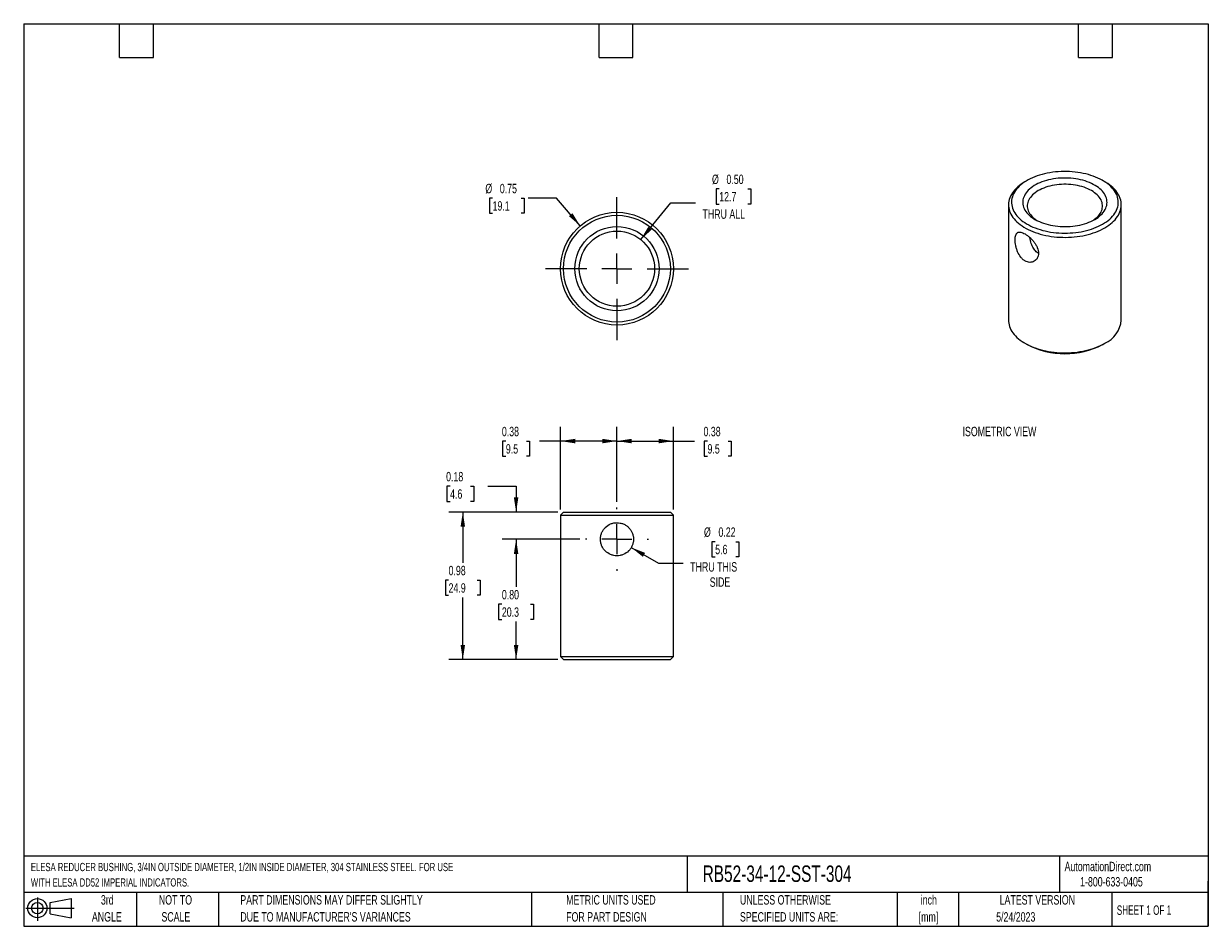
# Model space of a CAD drawing. Header units: inches. Extents: x 0.19 to 8.06, y 0.19 to 6.19.
import ezdxf

# ---------------------------------------------------------------- set-up
doc = ezdxf.new("R2010")
doc.units = ezdxf.units.IN
doc.header["$LTSCALE"] = 0.75
doc.header["$MEASUREMENT"] = 0
doc.linetypes.add('CENTERX2', pattern=[0.8, 0.5, -0.1, 0.1, -0.1])
doc.layers.add('CENTER', color=40, linetype='CENTERX2')
doc.layers.add('DIMENSIONS', color=140, linetype='Continuous', lineweight=25)
doc.layers.add('TEXT', color=140, linetype='Continuous', lineweight=25)
doc.styles.add('SLDTEXTSTYLE0', font='TXT', dxfattribs={"width": 0.7})
doc.styles.add('SLDTEXTSTYLE1', font='TXT', dxfattribs={"width": 0.65})
doc.dimstyles.new('SLDDIMSTYLE0', dxfattribs={"dimtxt": 0.063721, "dimasz": 0.0975, "dimexe": 0, "dimexo": 0.0625, "dimgap": 0.01593, "dimtad": 0, "dimtih": 1, "dimtoh": 1, "dimrnd": 1e-09, "dimdsep": 46, "dimtxsty": 'SLDTEXTSTYLE0', "dimsah": 1, "dimcen": 0.09, "dimadec": 0, "dimazin": 2, "dimtfac": 1, "dimtofl": 0, "dimtmove": 0, "dimatfit": 3, "dimfxl": 0, "dimfrac": 2, "dimtolj": 1, "dimtzin": 12, "dimarcsym": 0})
doc.dimstyles.new('SLDDIMSTYLE1', dxfattribs={"dimtxt": 0.063721, "dimasz": 0.0975, "dimexe": 0, "dimexo": 0.0625, "dimgap": 0.01593, "dimtad": 0, "dimtih": 1, "dimtoh": 1, "dimrnd": 1e-09, "dimdsep": 46, "dimtxsty": 'SLDTEXTSTYLE0', "dimsah": 1, "dimcen": 0, "dimadec": 0, "dimazin": 2, "dimtfac": 1, "dimtofl": 0, "dimtmove": 0, "dimatfit": 3, "dimfxl": 0, "dimfrac": 2, "dimtolj": 1, "dimtzin": 12, "dimarcsym": 0})
doc.dimstyles.new('SLDDIMSTYLE2', dxfattribs={"dimtxt": 0.063721, "dimasz": 0.0975, "dimexe": 0, "dimexo": 0.0625, "dimgap": 0.01593, "dimtad": 0, "dimtih": 1, "dimtoh": 1, "dimrnd": 1e-09, "dimdsep": 46, "dimtxsty": 'SLDTEXTSTYLE0', "dimsah": 1, "dimcen": 0.09, "dimadec": 0, "dimazin": 2, "dimtfac": 1, "dimtmove": 0, "dimatfit": 0, "dimfxl": 0, "dimfrac": 2, "dimtolj": 1, "dimtzin": 12, "dimarcsym": 0})
doc.dimstyles.new('SLDDIMSTYLE3', dxfattribs={"dimtxt": 0.063721, "dimasz": 0.0975, "dimexe": 0, "dimexo": 0.0625, "dimgap": 0.01593, "dimtad": 0, "dimtih": 1, "dimtoh": 1, "dimrnd": 1e-09, "dimzin": 0, "dimdsep": 46, "dimtxsty": 'SLDTEXTSTYLE0', "dimsah": 1, "dimcen": 0.09, "dimadec": 0, "dimazin": 0, "dimtfac": 1, "dimtofl": 0, "dimtmove": 0, "dimatfit": 3, "dimfxl": 0, "dimfrac": 2, "dimtolj": 1, "dimtzin": 12, "dimarcsym": 0})
doc.dimstyles.new('SLDDIMSTYLE4', dxfattribs={"dimtxt": 0.063721, "dimasz": 0.0975, "dimexe": 0, "dimexo": 0.0625, "dimgap": 0.01593, "dimtad": 0, "dimtih": 1, "dimtoh": 1, "dimrnd": 1e-09, "dimzin": 0, "dimdsep": 46, "dimtxsty": 'SLDTEXTSTYLE0', "dimsah": 1, "dimcen": 0, "dimadec": 0, "dimazin": 0, "dimtfac": 1, "dimtofl": 0, "dimtmove": 0, "dimatfit": 3, "dimfxl": 0, "dimfrac": 2, "dimtolj": 1, "dimtzin": 12, "dimarcsym": 0})
doc.dimstyles.new('SLDDIMSTYLE5', dxfattribs={"dimtxt": 0.063721, "dimasz": 0.0975, "dimexe": 0, "dimexo": 0.0625, "dimgap": 0.01593, "dimtad": 0, "dimtih": 1, "dimtoh": 1, "dimrnd": 1e-09, "dimdsep": 46, "dimtxsty": 'SLDTEXTSTYLE0', "dimsah": 1, "dimcen": 0, "dimadec": 0, "dimazin": 2, "dimtfac": 1, "dimtofl": 0, "dimtmove": 0, "dimatfit": 3, "dimfxl": 0, "dimfrac": 2, "dimtolj": 1, "dimtzin": 12, "dimarcsym": 0})

# ---------------------------------------------------------------- blocks, each defined once
blk = doc.blocks.new('Block11')
at = {"color": 7, "linetype": 'Continuous', "lineweight": 18}
for p, q in [((0, 0.0851), (0.3211, 0.0851)), ((0.0764, 0.1568), (0.0764, 0)), ((0.1618, 0.1231), (0.3004, 0.1486)), ((0.1618, 0.0471), (0.1618, 0.1231)), ((0.3004, 0.1486), (0.3004, 0.0216)), ((0.1618, 0.0471), (0.3004, 0.0216))]:
    blk.add_line(p, q, dxfattribs=at)
for radius in [0.0635, 0.038]:
    blk.add_circle((0.0764, 0.0851), radius, dxfattribs=at)
blk = doc.blocks.new('Block12')
at = {"color": 7, "linetype": 'Continuous'}
blk.add_blockref('Block11', (0, 0), dxfattribs=at)
blk = doc.blocks.new('SW_NOTE_0')
at = {"layer": 'TEXT', "color": 0, "char_height": 0.054688, "attachment_point": 1, "style": 'SLDTEXTSTYLE0'}
for s, insert in [('ELESA REDUCER BUSHING, 3/4IN OUTSIDE DIAMETER, 1/2IN INSIDE DIAMETER, 304 STAINLESS STEEL. FOR USE', (0, 0.0705)), ('WITH ELESA DD52 IMPERIAL INDICATORS.', (0, -0.0319))]:
    blk.add_mtext(s, dxfattribs=dict(at, insert=insert))
blk = doc.blocks.new('SW_NOTE_0_1')
at = {"layer": 'TEXT', "color": 0, "char_height": 0.0625, "attachment_point": 2, "style": 'SLDTEXTSTYLE0'}
for s, insert in [('inch', (0.0938, 0.0806)), ('[mm]', (0.0917, -0.0323))]:
    blk.add_mtext(s, dxfattribs=dict(at, insert=insert))
blk = doc.blocks.new('SW_NOTE_0_2')
at = {"layer": 'TEXT', "color": 0, "char_height": 0.0625, "attachment_point": 1, "style": 'SLDTEXTSTYLE0'}
for s, insert in [('UNLESS OTHERWISE', (0, 0.0806)), ('SPECIFIED UNITS ARE:', (0, -0.0323))]:
    blk.add_mtext(s, dxfattribs=dict(at, insert=insert))
blk = doc.blocks.new('SW_NOTE_0_3')
at = {"layer": 'TEXT', "color": 0, "char_height": 0.0625, "attachment_point": 1, "style": 'SLDTEXTSTYLE0'}
for s, insert in [('PART DIMENSIONS MAY DIFFER SLIGHTLY', (0, 0.0806)), ("DUE TO MANUFACTURER'S VARIANCES", (0, -0.0323))]:
    blk.add_mtext(s, dxfattribs=dict(at, insert=insert))
blk = doc.blocks.new('SW_NOTE_0_4')
at = {"layer": 'TEXT', "color": 0, "char_height": 0.0625, "attachment_point": 2, "style": 'SLDTEXTSTYLE0'}
for s, insert in [('NOT TO', (0.1553, 0.0806)), ('SCALE', (0.1581, -0.0323))]:
    blk.add_mtext(s, dxfattribs=dict(at, insert=insert))
blk = doc.blocks.new('SW_NOTE_0_5')
at = {"layer": 'TEXT', "color": 0, "char_height": 0.0625, "attachment_point": 2, "style": 'SLDTEXTSTYLE0'}
for s, insert in [('3rd', (0.0684, 0.0806)), ('ANGLE', (0.0655, -0.0323))]:
    blk.add_mtext(s, dxfattribs=dict(at, insert=insert))
blk = doc.blocks.new('SW_NOTE_0_6')
at = {"layer": 'TEXT', "color": 0, "char_height": 0.0625, "attachment_point": 1, "style": 'SLDTEXTSTYLE0'}
for s, insert in [('METRIC UNITS USED', (0, 0.0806)), ('FOR PART DESIGN', (0, -0.0323))]:
    blk.add_mtext(s, dxfattribs=dict(at, insert=insert))
blk = doc.blocks.new('_D')
at = {"layer": 'DIMENSIONS'}
for p, q in [((4.1312, 3.0081), (4.1312, 3.5068)), ((4.5062, 2.9581), (4.5062, 3.5068)), ((4.1312, 3.413), (4.5062, 3.413)), ((4.5062, 3.413), (4.647, 3.413)), ((4.7333, 3.413), (4.7119, 3.413)), ((4.7119, 3.413), (4.7119, 3.3117)), ((4.8697, 3.413), (4.8911, 3.413)), ((4.8911, 3.413), (4.8911, 3.3117)), ((4.7119, 3.3117), (4.7333, 3.3117)), ((4.8911, 3.3117), (4.8697, 3.3117))]:
    blk.add_line(p, q, dxfattribs=at)
for points in [[(4.1312, 3.413), (4.2287, 3.398), (4.2287, 3.428)], [(4.5062, 3.413), (4.4087, 3.428), (4.4087, 3.398)]]:
    blk.add_solid(points, dxfattribs=at)
at = {"layer": 'DIMENSIONS', "char_height": 0.0625, "attachment_point": 1, "style": 'SLDTEXTSTYLE0'}
for s, insert in [('0.38', (4.7068, 3.5078)), ('9.5', (4.7333, 3.3923))]:
    blk.add_mtext(s, dxfattribs=dict(at, insert=insert))
blk = doc.blocks.new('_D_1')
at = {"layer": 'DIMENSIONS'}
for p, q in [((3.7562, 2.9581), (3.7562, 3.5068)), ((4.1312, 3.0081), (4.1312, 3.5068)), ((3.3928, 3.413), (3.3714, 3.413)), ((3.3714, 3.413), (3.3714, 3.3117)), ((3.5291, 3.413), (3.5505, 3.413)), ((3.5505, 3.413), (3.5505, 3.3117)), ((3.7562, 3.413), (3.6155, 3.413)), ((4.1312, 3.413), (3.7562, 3.413)), ((3.3714, 3.3117), (3.3928, 3.3117)), ((3.5505, 3.3117), (3.5291, 3.3117))]:
    blk.add_line(p, q, dxfattribs=at)
for points in [[(3.7562, 3.413), (3.8537, 3.398), (3.8537, 3.428)], [(4.1312, 3.413), (4.0337, 3.428), (4.0337, 3.398)]]:
    blk.add_solid(points, dxfattribs=at)
at = {"layer": 'DIMENSIONS', "char_height": 0.0625, "attachment_point": 1, "style": 'SLDTEXTSTYLE0'}
for s, insert in [('0.38', (3.3663, 3.5078)), ('9.5', (3.3928, 3.3923))]:
    blk.add_mtext(s, dxfattribs=dict(at, insert=insert))
blk = doc.blocks.new('_D_2')
at = {"layer": 'DIMENSIONS'}
for p, q in [((4.2265, 2.7056), (4.4074, 2.6011)), ((4.7844, 2.7443), (4.763, 2.7443)), ((4.763, 2.7443), (4.763, 2.643)), ((4.9207, 2.7443), (4.9421, 2.7443)), ((4.9421, 2.7443), (4.9421, 2.643)), ((4.4074, 2.6011), (4.5715, 2.6011)), ((4.763, 2.643), (4.7844, 2.643)), ((4.9421, 2.643), (4.9207, 2.643))]:
    blk.add_line(p, q, dxfattribs=at)
blk.add_solid([(4.2265, 2.7056), (4.3034, 2.6438), (4.3184, 2.6698)], dxfattribs=at)
at = {"layer": 'DIMENSIONS', "char_height": 0.0625, "attachment_point": 1, "style": 'SLDTEXTSTYLE0'}
for s, insert in [('%%c', (4.7098, 2.8391)), ('0.22', (4.806, 2.8391)), ('5.6', (4.7844, 2.7236)), ('THRU THIS', (4.6184, 2.608)), ('SIDE', (4.7481, 2.5068))]:
    blk.add_mtext(s, dxfattribs=dict(at, insert=insert))
blk = doc.blocks.new('_D_3')
at = {"layer": 'DIMENSIONS'}
for p, q in [((3.0222, 3.1131), (3.0008, 3.1131)), ((3.0008, 3.1131), (3.0008, 3.0118)), ((3.1586, 3.1131), (3.18, 3.1131)), ((3.18, 3.1131), (3.18, 3.0118)), ((3.2735, 3.1131), (3.461, 3.1131)), ((3.461, 3.1131), (3.461, 2.9406)), ((3.0008, 3.0118), (3.0222, 3.0118)), ((3.18, 3.0118), (3.1586, 3.0118)), ((3.7387, 2.9406), (3.3672, 2.9406)), ((3.8837, 2.7606), (3.3672, 2.7606)), ((3.461, 2.7606), (3.461, 2.5731))]:
    blk.add_line(p, q, dxfattribs=at)
for points in [[(3.461, 2.9406), (3.476, 3.0381), (3.446, 3.0381)], [(3.461, 2.7606), (3.446, 2.6631), (3.476, 2.6631)]]:
    blk.add_solid(points, dxfattribs=at)
at = {"layer": 'DIMENSIONS', "char_height": 0.0625, "attachment_point": 1, "style": 'SLDTEXTSTYLE0'}
for s, insert in [('0.18', (2.9957, 3.2079)), ('4.6', (3.0222, 3.0924))]:
    blk.add_mtext(s, dxfattribs=dict(at, insert=insert))
blk = doc.blocks.new('_D_4')
at = {"layer": 'DIMENSIONS'}
for p, q in [((3.8837, 2.7606), (3.3672, 2.7606)), ((3.461, 2.7606), (3.461, 2.4439)), ((3.3663, 2.3283), (3.3449, 2.3283)), ((3.3449, 2.3283), (3.3449, 2.227)), ((3.5556, 2.3283), (3.577, 2.3283)), ((3.577, 2.3283), (3.577, 2.227)), ((3.3449, 2.227), (3.3663, 2.227)), ((3.461, 1.9606), (3.461, 2.2128)), ((3.577, 2.227), (3.5556, 2.227)), ((3.7387, 1.9606), (3.3672, 1.9606))]:
    blk.add_line(p, q, dxfattribs=at)
for points in [[(3.461, 2.7606), (3.446, 2.6631), (3.476, 2.6631)], [(3.461, 1.9606), (3.476, 2.0581), (3.446, 2.0581)]]:
    blk.add_solid(points, dxfattribs=at)
at = {"layer": 'DIMENSIONS', "char_height": 0.0625, "attachment_point": 1, "style": 'SLDTEXTSTYLE0'}
for s, insert in [('0.80', (3.3663, 2.4232)), ('20.3', (3.3663, 2.3076))]:
    blk.add_mtext(s, dxfattribs=dict(at, insert=insert))
blk = doc.blocks.new('_D_5')
at = {"layer": 'DIMENSIONS'}
for p, q in [((3.7387, 2.9406), (3.0129, 2.9406)), ((3.1066, 2.9406), (3.1066, 2.6044)), ((3.012, 2.4888), (2.9906, 2.4888)), ((2.9906, 2.4888), (2.9906, 2.3876)), ((3.2013, 2.4888), (3.2227, 2.4888)), ((3.2227, 2.4888), (3.2227, 2.3876)), ((2.9906, 2.3876), (3.012, 2.3876)), ((3.1066, 1.9606), (3.1066, 2.3733)), ((3.2227, 2.3876), (3.2013, 2.3876)), ((3.7387, 1.9606), (3.0129, 1.9606))]:
    blk.add_line(p, q, dxfattribs=at)
for points in [[(3.1066, 2.9406), (3.0916, 2.8431), (3.1216, 2.8431)], [(3.1066, 1.9606), (3.1216, 2.0581), (3.0916, 2.0581)]]:
    blk.add_solid(points, dxfattribs=at)
at = {"layer": 'DIMENSIONS', "char_height": 0.0625, "attachment_point": 1, "style": 'SLDTEXTSTYLE0'}
for s, insert in [('0.98', (3.012, 2.5837)), ('24.9', (3.012, 2.4681))]:
    blk.add_mtext(s, dxfattribs=dict(at, insert=insert))
blk = doc.blocks.new('SW_CENTERMARKSYMBOL_0')
at = {"layer": 'CENTER', "color": 0}
for p, q in [((0, 0.2), (0, 0.21)), ((0, 0), (0, 0.1)), ((-0.2, 0), (-0.21, 0)), ((0, 0), (-0.1, 0)), ((0, 0), (0, -0.1)), ((0, 0), (0.1, 0)), ((0.2, 0), (0.21, 0)), ((0, -0.2), (0, -0.21))]:
    blk.add_line(p, q, dxfattribs=at)
blk = doc.blocks.new('_D_6')
at = {"layer": 'DIMENSIONS'}
for p, q in [((4.8113, 5.0895), (4.7899, 5.0895)), ((4.7899, 5.0895), (4.7899, 4.9882)), ((5.0007, 5.0895), (5.0221, 5.0895)), ((5.0221, 5.0895), (5.0221, 4.9882)), ((4.2894, 4.7526), (4.489, 4.997)), ((4.489, 4.997), (4.6531, 4.997)), ((4.7899, 4.9882), (4.8113, 4.9882)), ((5.0221, 4.9882), (5.0007, 4.9882))]:
    blk.add_line(p, q, dxfattribs=at)
blk.add_solid([(4.2894, 4.7526), (4.3627, 4.8186), (4.3395, 4.8376)], dxfattribs=at)
at = {"layer": 'DIMENSIONS', "char_height": 0.0625, "attachment_point": 1, "style": 'SLDTEXTSTYLE0'}
for s, insert in [('%%c', (4.7632, 5.1843)), ('0.50', (4.8594, 5.1843)), ('12.7', (4.8113, 5.0688)), ('THRU ALL', (4.7, 4.9533))]:
    blk.add_mtext(s, dxfattribs=dict(at, insert=insert))
blk = doc.blocks.new('_D_7')
at = {"layer": 'DIMENSIONS'}
for p, q in [((3.3046, 5.0282), (3.2832, 5.0282)), ((3.2832, 5.0282), (3.2832, 4.9269)), ((3.4939, 5.0282), (3.5153, 5.0282)), ((3.5153, 5.0282), (3.5153, 4.9269)), ((3.7295, 5.0282), (3.542, 5.0282)), ((3.8874, 4.8438), (3.7295, 5.0282)), ((3.2832, 4.9269), (3.3046, 4.9269)), ((3.5153, 4.9269), (3.4939, 4.9269))]:
    blk.add_line(p, q, dxfattribs=at)
blk.add_solid([(3.8874, 4.8438), (3.8353, 4.9277), (3.8125, 4.9081)], dxfattribs=at)
at = {"layer": 'DIMENSIONS', "char_height": 0.0625, "attachment_point": 1, "style": 'SLDTEXTSTYLE0'}
for s, insert in [('%%c', (3.2565, 5.123)), ('0.75', (3.3527, 5.123)), ('19.1', (3.3046, 5.0075))]:
    blk.add_mtext(s, dxfattribs=dict(at, insert=insert))
blk = doc.blocks.new('SW_CENTERMARKSYMBOL_1')
at = {"layer": 'CENTER', "color": 0}
for p, q in [((0, 0.2), (0, 0.475)), ((0, 0), (0, 0.1)), ((-0.2, 0), (-0.475, 0)), ((0, 0), (-0.1, 0)), ((0, 0), (0, -0.1)), ((0, 0), (0.1, 0)), ((0.2, 0), (0.475, 0)), ((0, -0.2), (0, -0.475))]:
    blk.add_line(p, q, dxfattribs=at)

msp = doc.modelspace()

# ---------------------------------------------------------------- linework, layer by layer
for p, q in [((6.8581, 5.145), (6.8439, 5.1368)), ((7.3744, 5.1368), (7.3602, 5.145)), ((6.7341, 4.9838), (6.7341, 4.2162)), ((7.4841, 4.2162), (7.4841, 4.9838)), ((6.8439, 4.0632), (6.8581, 4.055)), ((7.3602, 4.055), (7.3744, 4.0632)), ((3.7762, 2.9406), (3.7562, 2.9206)), ((3.7562, 2.9206), (3.7562, 1.9806)), ((3.7562, 2.9206), (4.5062, 2.9206)), ((3.7762, 2.9406), (4.4862, 2.9406)), ((4.5062, 2.9206), (4.4862, 2.9406)), ((4.5062, 1.9806), (4.5062, 2.9206)), ((3.7562, 1.9806), (3.7762, 1.9606)), ((3.7562, 1.9806), (4.5062, 1.9806)), ((4.4862, 1.9606), (4.5062, 1.9806)), ((3.7762, 1.9606), (4.4862, 1.9606))]:
    msp.add_line(p, q)
at = {"flags": 128}
for points in [[(7.3602, 4.8552), (7.3731, 4.8631), (7.3852, 4.8713), (7.3966, 4.8799), (7.4072, 4.8888), (7.417, 4.898), (7.4259, 4.9076), (7.4339, 4.9173), (7.441, 4.9273), (7.4472, 4.9376), (7.4525, 4.9479), (7.4567, 4.9585), (7.4601, 4.9691), (7.4624, 4.9799), (7.4638, 4.9907), (7.4641, 5.0015), (7.4635, 5.0123), (7.4619, 5.0231), (7.4593, 5.0338), (7.4558, 5.0444), (7.4512, 5.0549), (7.4457, 5.0652), (7.4393, 5.0754), (7.432, 5.0854), (7.4237, 5.0951), (7.4146, 5.1045), (7.4046, 5.1137), (7.3939, 5.1225), (7.3823, 5.131), (7.3699, 5.1392), (7.3568, 5.1469), (7.3431, 5.1543), (7.3287, 5.1612), (7.3136, 5.1676), (7.298, 5.1736), (7.2819, 5.1792), (7.2653, 5.1842), (7.2482, 5.1887), (7.2308, 5.1926), (7.213, 5.1961), (7.195, 5.199), (7.1767, 5.2013), (7.1582, 5.2031), (7.1396, 5.2043), (7.1209, 5.2049), (7.1021, 5.205), (7.0834, 5.2045), (7.0647, 5.2034), (7.0462, 5.2018), (7.0279, 5.1996), (7.0097, 5.1969), (6.9919, 5.1936), (6.9744, 5.1897), (6.9572, 5.1853), (6.9405, 5.1805), (6.9243, 5.1751), (6.9085, 5.1692), (6.8933, 5.1628), (6.8788, 5.156), (6.8648, 5.1488), (6.8516, 5.1412), (6.8391, 5.1331), (6.8273, 5.1247), (6.8163, 5.1159), (6.8061, 5.1068), (6.7968, 5.0975), (6.7883, 5.0878), (6.7807, 5.0779), (6.7741, 5.0678), (6.7684, 5.0575), (6.7636, 5.047), (6.7598, 5.0364), (6.7569, 5.0257), (6.7551, 5.015), (6.7542, 5.0042), (6.7543, 4.9934), (6.7555, 4.9826), (6.7576, 4.9718), (6.7606, 4.9611), (6.7647, 4.9506), (6.7697, 4.9401), (6.7756, 4.9299), (6.7825, 4.9198), (6.7903, 4.91), (6.799, 4.9004), (6.8086, 4.8911), (6.8189, 4.8821), (6.8301, 4.8734), (6.8421, 4.8651), (6.8548, 4.8571), (6.8683, 4.8496), (6.8824, 4.8424), (6.8971, 4.8358), (6.9124, 4.8295), (6.9283, 4.8238), (6.9447, 4.8185), (6.9615, 4.8137), (6.9787, 4.8095), (6.9963, 4.8058), (7.0143, 4.8026), (7.0324, 4.8), (7.0508, 4.798), (7.0694, 4.7965), (7.0881, 4.7955), (7.1068, 4.7952), (7.1255, 4.7954), (7.1442, 4.7962), (7.1628, 4.7975), (7.1813, 4.7995), (7.1995, 4.8019), (7.2175, 4.805), (7.2352, 4.8085), (7.2525, 4.8126), (7.2695, 4.8173), (7.286, 4.8224), (7.302, 4.828), (7.3174, 4.8342), (7.3323, 4.8407), (7.3466, 4.8478), (7.3602, 4.8552)], [(6.8439, 5.1368), (6.8307, 5.1288), (6.8181, 5.1203), (6.8063, 5.1115), (6.7954, 5.1023), (6.7852, 5.0928), (6.7759, 5.0831), (6.7675, 5.073), (6.76, 5.0628), (6.7534, 5.0523), (6.7478, 5.0416), (6.7431, 5.0308), (6.7394, 5.0198), (6.7367, 5.0088), (6.7349, 4.9977), (6.7342, 4.9866), (6.7344, 4.9754), (6.7357, 4.9643), (6.7379, 4.9532), (6.7411, 4.9422), (6.7453, 4.9314), (6.7505, 4.9206), (6.7566, 4.91), (6.7636, 4.8997), (6.7716, 4.8895), (6.7804, 4.8796), (6.7902, 4.87), (6.8007, 4.8606), (6.8121, 4.8516), (6.8243, 4.843), (6.8372, 4.8347), (6.8509, 4.8268), (6.8652, 4.8194), (6.8802, 4.8123), (6.8958, 4.8057), (6.912, 4.7996), (6.9287, 4.794), (6.9458, 4.7889), (6.9634, 4.7843), (6.9814, 4.7803), (6.9997, 4.7767), (7.0183, 4.7737), (7.0372, 4.7713), (7.0562, 4.7695), (7.0754, 4.7682), (7.0947, 4.7675), (7.114, 4.7673), (7.1333, 4.7677), (7.1525, 4.7688), (7.1716, 4.7703), (7.1906, 4.7725), (7.2093, 4.7752), (7.2278, 4.7784), (7.2459, 4.7822), (7.2637, 4.7865), (7.2811, 4.7914), (7.298, 4.7968), (7.3145, 4.8026), (7.3303, 4.809), (7.3456, 4.8158), (7.3603, 4.823), (7.3743, 4.8307)], [(7.3071, 4.8858), (7.3186, 4.8929), (7.3294, 4.9003), (7.3393, 4.9081), (7.3484, 4.9162), (7.3567, 4.9246), (7.3641, 4.9333), (7.3706, 4.9422), (7.3761, 4.9513), (7.3807, 4.9606), (7.3843, 4.9701), (7.3869, 4.9796), (7.3885, 4.9892), (7.3891, 4.9989), (7.3888, 5.0086), (7.3874, 5.0182), (7.385, 5.0278), (7.3817, 5.0373), (7.3773, 5.0466), (7.372, 5.0558), (7.3658, 5.0648), (7.3586, 5.0735), (7.3506, 5.082), (7.3417, 5.0902), (7.3319, 5.098), (7.3214, 5.1056), (7.3101, 5.1127), (7.2981, 5.1194), (7.2854, 5.1257), (7.272, 5.1316), (7.2581, 5.137), (7.2437, 5.1419), (7.2287, 5.1463), (7.2134, 5.1501), (7.1977, 5.1535), (7.1816, 5.1562), (7.1653, 5.1585), (7.1488, 5.1601), (7.1322, 5.1612), (7.1154, 5.1617), (7.0987, 5.1616), (7.082, 5.161), (7.0653, 5.1598), (7.0489, 5.158), (7.0326, 5.1556), (7.0167, 5.1527), (7.001, 5.1492), (6.9858, 5.1452), (6.971, 5.1407), (6.9567, 5.1357), (6.9429, 5.1302), (6.9297, 5.1242), (6.9172, 5.1178), (6.9053, 5.1109), (6.8942, 5.1037), (6.8839, 5.0961), (6.8743, 5.0882), (6.8656, 5.0799), (6.8578, 5.0713), (6.8509, 5.0625), (6.8449, 5.0535), (6.8398, 5.0443), (6.8357, 5.0349), (6.8326, 5.0254), (6.8305, 5.0158), (6.8293, 5.0062), (6.8292, 4.9965), (6.8301, 4.9868), (6.832, 4.9772), (6.8348, 4.9677), (6.8387, 4.9583), (6.8435, 4.949), (6.8493, 4.9399), (6.856, 4.9311), (6.8636, 4.9225), (6.8721, 4.9141), (6.8814, 4.9061), (6.8915, 4.8984), (6.9025, 4.8911), (6.9141, 4.8841), (6.9265, 4.8776), (6.9395, 4.8715), (6.9532, 4.8659), (6.9673, 4.8607), (6.982, 4.8561), (6.9972, 4.852), (7.0127, 4.8484), (7.0286, 4.8453), (7.0448, 4.8428), (7.0612, 4.8409), (7.0778, 4.8395), (7.0945, 4.8387), (7.1112, 4.8385), (7.128, 4.8388), (7.1447, 4.8398), (7.1612, 4.8413), (7.1776, 4.8434), (7.1937, 4.846), (7.2095, 4.8492), (7.2249, 4.8529), (7.24, 4.8572), (7.2546, 4.862), (7.2686, 4.8672), (7.2821, 4.873), (7.2949, 4.8792), (7.3071, 4.8858)], [(7.296, 4.8797), (7.2967, 4.8802), (7.3067, 4.8872), (7.3159, 4.8945), (7.3243, 4.9022), (7.3319, 4.9101), (7.3386, 4.9183), (7.3444, 4.9267), (7.3492, 4.9354), (7.3531, 4.9441), (7.3561, 4.953), (7.358, 4.962), (7.359, 4.9711), (7.359, 4.9802), (7.358, 4.9892), (7.3561, 4.9982), (7.3531, 5.0071), (7.3492, 5.0159), (7.3444, 5.0245), (7.3386, 5.0329), (7.3319, 5.0411), (7.3243, 5.0491), (7.3159, 5.0567), (7.3067, 5.0641), (7.2967, 5.0711), (7.2859, 5.0777), (7.2745, 5.0839), (7.2624, 5.0897), (7.2497, 5.095), (7.2364, 5.0998), (7.2226, 5.1042), (7.2084, 5.1081), (7.1938, 5.1114), (7.1789, 5.1142), (7.1637, 5.1165), (7.1483, 5.1182), (7.1327, 5.1193), (7.117, 5.1199), (7.1013, 5.1199), (7.0856, 5.1193), (7.07, 5.1182), (7.0546, 5.1165), (7.0394, 5.1142), (7.0245, 5.1114), (7.0099, 5.1081), (6.9957, 5.1042), (6.9819, 5.0998), (6.9686, 5.095), (6.9559, 5.0897), (6.9438, 5.0839), (6.9324, 5.0777), (6.9216, 5.0711), (6.9116, 5.0641), (6.9024, 5.0567), (6.894, 5.0491), (6.8864, 5.0411), (6.8797, 5.0329), (6.8739, 5.0245), (6.8691, 5.0159), (6.8652, 5.0071), (6.8622, 4.9982), (6.8603, 4.9892), (6.8593, 4.9802), (6.8593, 4.9711), (6.8603, 4.962), (6.8622, 4.953), (6.8652, 4.9441), (6.8691, 4.9354), (6.8739, 4.9267), (6.8797, 4.9183), (6.8864, 4.9101), (6.894, 4.9022), (6.9024, 4.8945), (6.9116, 4.8872), (6.9216, 4.8802), (6.9223, 4.8797)], [(7.3743, 4.8307), (7.3876, 4.8388), (7.4002, 4.8473), (7.412, 4.8561), (7.4229, 4.8653), (7.4331, 4.8747), (7.4424, 4.8845), (7.4508, 4.8945), (7.4583, 4.9048), (7.4649, 4.9153), (7.4705, 4.926), (7.4752, 4.9368), (7.4789, 4.9477), (7.4816, 4.9588), (7.4834, 4.9699), (7.4841, 4.981), (7.4839, 4.9921), (7.4826, 5.0033), (7.4804, 5.0143), (7.4772, 5.0253), (7.473, 5.0362), (7.4678, 5.047), (7.4617, 5.0575), (7.4547, 5.0679), (7.4467, 5.0781), (7.4379, 5.088), (7.4281, 5.0976), (7.4176, 5.1069), (7.4062, 5.1159), (7.394, 5.1246), (7.3811, 5.1329), (7.3744, 5.1368)], [(6.7341, 4.2162), (6.7344, 4.2079), (6.7357, 4.1968), (6.7379, 4.1857), (6.7411, 4.1747), (6.7453, 4.1638), (6.7505, 4.1531), (6.7566, 4.1425), (6.7636, 4.1321), (6.7716, 4.1219), (6.7804, 4.112), (6.7902, 4.1024), (6.8007, 4.0931), (6.8121, 4.0841), (6.8243, 4.0754), (6.8372, 4.0672), (6.8509, 4.0593), (6.8652, 4.0518), (6.8802, 4.0448), (6.8958, 4.0382), (6.912, 4.0321), (6.9287, 4.0265), (6.9458, 4.0214), (6.9634, 4.0168), (6.9814, 4.0127), (6.9997, 4.0092), (7.0183, 4.0062), (7.0372, 4.0038), (7.0562, 4.0019), (7.0754, 4.0006), (7.0947, 3.9999), (7.114, 3.9998), (7.1333, 4.0002), (7.1525, 4.0012), (7.1716, 4.0028), (7.1906, 4.0049), (7.2093, 4.0076), (7.2278, 4.0109), (7.2459, 4.0147), (7.2637, 4.019), (7.2811, 4.0239), (7.298, 4.0292), (7.3145, 4.0351), (7.3303, 4.0414), (7.3456, 4.0482), (7.3603, 4.0555), (7.3743, 4.0632)]]:
    msp.add_lwpolyline(points, dxfattribs=at)
for radius in [0.375, 0.355, 0.28, 0.25]:
    msp.add_circle((4.1312, 4.559), radius)
for centre, radius, start, end in [((7.2979, 4.2339), 0.1871, 294.1045, 354.57536), ((7.1092, 4.5378), 0.5442, 242.52581, 297.46882)]:
    msp.add_arc(centre, radius, start, end)
for points, knots in [([(6.7779, 4.7517), (6.7779, 4.7457), (6.7782, 4.7395), (6.7796, 4.7265), (6.7807, 4.7196), (6.7835, 4.7059), (6.7852, 4.699), (6.7895, 4.6851), (6.7919, 4.6782), (6.8004, 4.6584), (6.8075, 4.6459), (6.8199, 4.6301), (6.8244, 4.6253), (6.8339, 4.6168), (6.8388, 4.6132), (6.849, 4.6073), (6.8544, 4.605), (6.865, 4.6019), (6.8702, 4.601), (6.886, 4.6006), (6.8961, 4.6031), (6.9091, 4.6106), (6.9131, 4.6137), (6.9201, 4.621), (6.9232, 4.6252), (6.9282, 4.6344), (6.9301, 4.6394), (6.9328, 4.6502), (6.9334, 4.656), (6.9334, 4.6677), (6.9328, 4.6738), (6.9302, 4.6863), (6.9282, 4.6925), (6.9232, 4.705), (6.9201, 4.7112), (6.9131, 4.7234), (6.9091, 4.7293), (6.9004, 4.7409), (6.8957, 4.7465), (6.886, 4.757), (6.8809, 4.762), (6.8703, 4.7714), (6.865, 4.7757), (6.8545, 4.7834), (6.8491, 4.7869), (6.8389, 4.7928), (6.834, 4.7953), (6.8245, 4.7991), (6.82, 4.8004), (6.8075, 4.8027), (6.8004, 4.8019), (6.792, 4.797), (6.7895, 4.7948), (6.7852, 4.7891), (6.7835, 4.7857), (6.7807, 4.7778), (6.7796, 4.7732), (6.7782, 4.7632), (6.7779, 4.7577), (6.7779, 4.7517)], [0, 0, 0, 0, 0.03125, 0.03125, 0.0625, 0.0625, 0.09375, 0.09375, 0.125, 0.125, 0.1875, 0.1875, 0.21875, 0.21875, 0.25, 0.25, 0.28125, 0.28125, 0.3125, 0.3125, 0.375, 0.375, 0.40625, 0.40625, 0.4375, 0.4375, 0.46875, 0.46875, 0.5, 0.5, 0.53125, 0.53125, 0.5625, 0.5625, 0.59375, 0.59375, 0.625, 0.625, 0.65625, 0.65625, 0.6875, 0.6875, 0.71875, 0.71875, 0.75, 0.75, 0.78125, 0.78125, 0.8125, 0.8125, 0.875, 0.875, 0.90625, 0.90625, 0.9375, 0.9375, 0.96875, 0.96875, 1, 1, 1, 1]), ([(6.9332, 4.6611), (6.9323, 4.6615), (6.9271, 4.6639), (6.9186, 4.671), (6.9082, 4.6821), (6.8991, 4.6953), (6.8914, 4.7103), (6.8849, 4.7272), (6.8799, 4.7452), (6.8769, 4.7587), (6.876, 4.7656), (6.8759, 4.7663)], [0, 0, 0, 0, 0.028135, 0.16288, 0.291827, 0.420815, 0.55572, 0.690654, 0.836066, 0.981432, 1, 1, 1, 1]), ([(4.0212, 2.7606), (4.0212, 2.7533), (4.022, 2.7461), (4.0248, 2.732), (4.0269, 2.725), (4.0324, 2.7117), (4.0358, 2.7054), (4.0438, 2.6934), (4.0484, 2.6878), (4.0636, 2.6727), (4.0758, 2.6645), (4.0956, 2.6563), (4.1026, 2.6541), (4.1168, 2.6513), (4.1239, 2.6506), (4.1384, 2.6506), (4.1457, 2.6513), (4.1599, 2.6541), (4.1667, 2.6562), (4.1868, 2.6645), (4.1989, 2.6726), (4.2141, 2.6879), (4.2186, 2.6934), (4.2266, 2.7053), (4.2301, 2.7117), (4.2356, 2.725), (4.2377, 2.7318), (4.2405, 2.746), (4.2412, 2.7533), (4.2412, 2.7677), (4.2405, 2.7749), (4.2377, 2.7892), (4.2356, 2.7961), (4.2301, 2.8094), (4.2266, 2.8158), (4.2187, 2.8277), (4.2141, 2.8332), (4.204, 2.8434), (4.1984, 2.848), (4.1865, 2.8559), (4.1802, 2.8593), (4.1668, 2.8649), (4.1599, 2.867), (4.1458, 2.8698), (4.1385, 2.8706), (4.124, 2.8706), (4.1169, 2.8699), (4.1027, 2.867), (4.0957, 2.8649), (4.0758, 2.8566), (4.0636, 2.8485), (4.0484, 2.8333), (4.0438, 2.8277), (4.0358, 2.8158), (4.0325, 2.8095), (4.0269, 2.7962), (4.0248, 2.7892), (4.022, 2.7751), (4.0212, 2.7679), (4.0212, 2.7606)], [0, 0, 0, 0, 0.03125, 0.03125, 0.0625, 0.0625, 0.09375, 0.09375, 0.125, 0.125, 0.1875, 0.1875, 0.21875, 0.21875, 0.25, 0.25, 0.28125, 0.28125, 0.3125, 0.3125, 0.375, 0.375, 0.40625, 0.40625, 0.4375, 0.4375, 0.46875, 0.46875, 0.5, 0.5, 0.53125, 0.53125, 0.5625, 0.5625, 0.59375, 0.59375, 0.625, 0.625, 0.65625, 0.65625, 0.6875, 0.6875, 0.71875, 0.71875, 0.75, 0.75, 0.78125, 0.78125, 0.8125, 0.8125, 0.875, 0.875, 0.90625, 0.90625, 0.9375, 0.9375, 0.96875, 0.96875, 1, 1, 1, 1])]:
    msp.add_open_spline(points, degree=3, knots=knots)
at = {"layer": 'TEXT'}
for p, q in [((0.1875, 6.1875), (8.0625, 6.1875)), ((0.1875, 6.1875), (0.1875, 0.1875)), ((0.825, 5.9625), (0.825, 6.1875)), ((1.05, 5.9625), (1.05, 6.1875)), ((4.0125, 5.9625), (4.0125, 6.1875)), ((4.2375, 5.9625), (4.2375, 6.1875)), ((7.2, 5.9625), (7.2, 6.1875)), ((7.425, 5.9625), (7.425, 6.1875)), ((8.0625, 6.1875), (8.0625, 0.1875)), ((0.825, 5.9625), (1.05, 5.9625)), ((4.0125, 5.9625), (4.2375, 5.9625)), ((7.2, 5.9625), (7.425, 5.9625)), ((8.0625, 0.6533), (0.1875, 0.6533)), ((4.5992, 0.6533), (4.5992, 0.4125)), ((7.0741, 0.6533), (7.0741, 0.4125)), ((8.0625, 0.1875), (8.0625, 0.4875)), ((8.0625, 0.4125), (0.1875, 0.4125)), ((0.9375, 0.4125), (0.9375, 0.1875)), ((1.4826, 0.4125), (1.4826, 0.1875)), ((3.5624, 0.4125), (3.5624, 0.1875)), ((4.836, 0.4125), (4.836, 0.1875)), ((5.9948, 0.4125), (5.9948, 0.1875)), ((6.4019, 0.4125), (6.4019, 0.1875)), ((7.4217, 0.4125), (7.4217, 0.1875)), ((0.1875, 0.1875), (8.0625, 0.1875))]:
    msp.add_line(p, q, dxfattribs=at)

# ---------------------------------------------------------------- block references
at = {"layer": 'CENTER'}
for name, p in [('SW_CENTERMARKSYMBOL_1', (4.1312, 4.559)), ('SW_CENTERMARKSYMBOL_0', (4.1312, 2.7606))]:
    msp.add_blockref(name, p, dxfattribs=at)
at = {"layer": 'TEXT'}
for name, p in [('SW_NOTE_0', (0.2352, 0.5384)), ('SW_NOTE_0_5', (0.6746, 0.314)), ('SW_NOTE_0_4', (1.0411, 0.314)), ('SW_NOTE_0_3', (1.6275, 0.314)), ('SW_NOTE_0_6', (3.7937, 0.314)), ('SW_NOTE_0_2', (4.9491, 0.314)), ('SW_NOTE_0_1', (6.1107, 0.314)), ('Block12', (0.2019, 0.223))]:
    msp.add_blockref(name, p, dxfattribs=at)

# ---------------------------------------------------------------- texts
for s, insert, char_height, attachment_point, style in [('ISOMETRIC VIEW', (6.4288, 3.508), 0.0625, 1, 'SLDTEXTSTYLE0'), ('RB52-34-12-SST-304', (4.701, 0.5919), 0.109375, 1, 'SLDTEXTSTYLE0'), ('AutomationDirect.com', (7.1071, 0.6164), 0.0625, 1, 'SLDTEXTSTYLE0'), ('1-800-633-0405', (7.2104, 0.5149), 0.0625, 1, 'SLDTEXTSTYLE0'), ('LATEST VERSION', (6.9258, 0.3946), 0.0625, 2, 'SLDTEXTSTYLE0'), ('SHEET 1 OF 1', (7.454, 0.3263), 0.0625, 1, 'SLDTEXTSTYLE1'), ('5/24/2023', (6.7825, 0.2813), 0.0625, 2, 'SLDTEXTSTYLE0')]:
    msp.add_mtext(s, dxfattribs=dict(at, insert=insert, char_height=char_height, attachment_point=attachment_point, style=style))

# ---------------------------------------------------------------- dimensions: what is measured, and where the dimension line sits
at = {"layer": 'DIMENSIONS'}
dim = msp.add_diameter_dim_2p(p1=(4.3751, 4.2741), p2=(3.8874, 4.8438), dimstyle='SLDDIMSTYLE5', dxfattribs=at)
dim.commit()
dim.dimension.update_dxf_attribs({"geometry": '_D_7', "text_midpoint": (3.3992, 5.0282), "dimtype": 163})
for p1, p2, text, dimstyle, picture, middle in [((3.9731, 4.3654), (4.2894, 4.7526), '<>\\PTHRU ALL', 'SLDDIMSTYLE4', '_D_6', (4.906, 5.0389)), ((4.036, 2.8156), (4.2265, 2.7056), '<>\\PTHRU THIS\\PSIDE', 'SLDDIMSTYLE1', '_D_2', (4.8526, 2.643))]:
    dim = msp.add_diameter_dim_2p(p1=p1, p2=p2, text=text, dimstyle=dimstyle, dxfattribs=at)
    dim.commit()
    dim.dimension.update_dxf_attribs({"geometry": picture, "text_midpoint": middle, "dimtype": 163})
for base, p2, picture, middle in [((3.7562406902, 3.4130098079), (3.7562406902, 2.920568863), '_D_1', (3.4609650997, 3.4130098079)), ((4.5062406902, 3.4130098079), (4.5062406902, 2.920568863), '_D', (4.8015162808, 3.4130098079))]:
    dim = msp.add_linear_dim(base=base, p1=(4.1312406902, 2.970568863), p2=p2, dimstyle='SLDDIMSTYLE0', dxfattribs=at)
    dim.commit()
    dim.dimension.update_dxf_attribs({"geometry": picture, "text_midpoint": middle, "dimtype": 160})
for base, p1, p2, dimstyle, picture, middle in [((3.461, 2.9406), (3.9212, 2.7606), (3.7762, 2.9406), 'SLDDIMSTYLE2', '_D_3', (3.461, 3.1131)), ((3.1066, 1.9606), (3.7762, 2.9406), (3.7762, 1.9606), 'SLDDIMSTYLE0', '_D_5', (3.1066, 2.4888)), ((3.461, 1.9606), (3.9212, 2.7606), (3.7762, 1.9606), 'SLDDIMSTYLE3', '_D_4', (3.461, 2.3283))]:
    dim = msp.add_linear_dim(base=base, p1=p1, p2=p2, angle=90, dimstyle=dimstyle, dxfattribs=at)
    dim.commit()
    dim.dimension.update_dxf_attribs({"geometry": picture, "text_midpoint": middle, "dimtype": 160})

doc.saveas('drawing.dxf')
